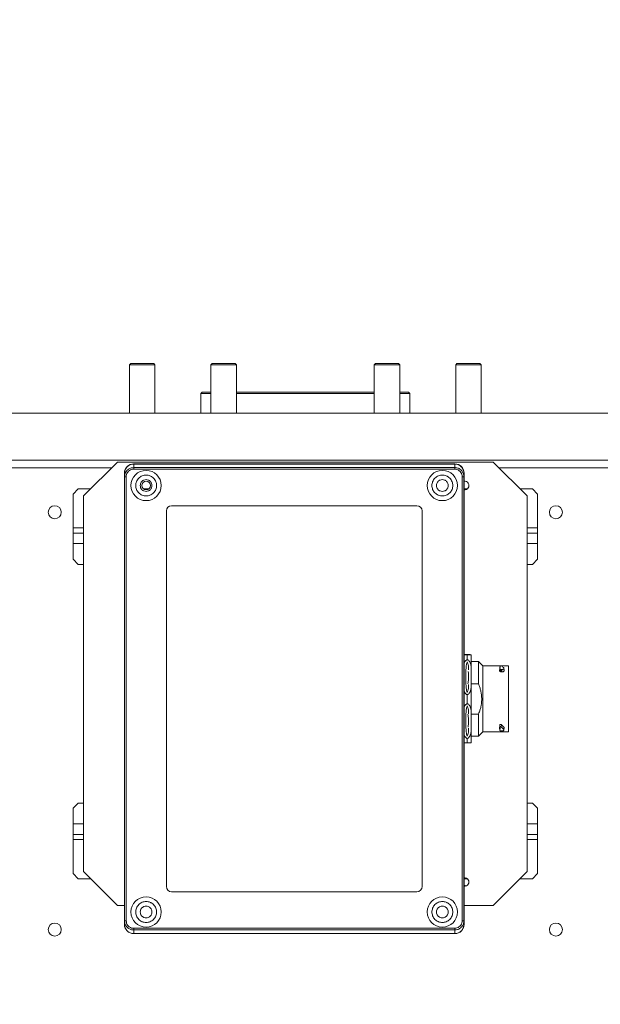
# Model space of a CAD drawing. Header units: millimetres. Extents: x 50 to 2915, y 50 to 2050.
# Tile 4 of 48: x 676 to 899, y 701 to 1078. Entities that reach past the tile are written whole.
import ezdxf

# ---------------------------------------------------------------- set-up
doc = ezdxf.new("R2010")
doc.units = ezdxf.units.MM
doc.header["$LTSCALE"] = 10
doc.layers.add('DIM', color=7, linetype='Continuous')
doc.styles.add('SLDTEXTSTYLE1', font='TXT', dxfattribs={"width": 0.605})
doc.dimstyles.new('SLDDIMSTYLE0', dxfattribs={"dimtxt": 25, "dimasz": 25, "dimexe": 0, "dimexo": 0.0625, "dimgap": 6.25, "dimtad": 1, "dimrnd": 1e-09, "dimzin": 12, "dimdsep": 46, "dimtxsty": 'SLDTEXTSTYLE1', "dimsah": 1, "dimcen": 0.09, "dimadec": 0, "dimazin": 3, "dimtfac": 1, "dimtofl": 0, "dimtmove": 0, "dimatfit": 3, "dimfxl": 1, "dimfrac": 2, "dimtolj": 1, "dimtzin": 12, "dimarcsym": 0})

# ---------------------------------------------------------------- blocks, each defined once
blk = doc.blocks.new('_D')
at = {"layer": 'DIM'}
for p, q in [((453.31, 1078.24), (253.02, 1077.42)), ((263.02, 1077.46), (265.7, 421.64)), ((840.26, 423.99), (255.7, 421.6))]:
    blk.add_line(p, q, dxfattribs=at)
for points in [[(263.02, 1077.46), (259.28, 1052.45), (266.97, 1052.48)], [(265.7, 421.64), (269.45, 446.66), (261.76, 446.62)]]:
    blk.add_solid(points, dxfattribs=at)
at = {"layer": 'DIM', "insert": (232.32, 705.05), "char_height": 25, "attachment_point": 1, "rotation": 90.2341, "style": 'SLDTEXTSTYLE1'}
blk.add_mtext('655.83', dxfattribs=at)

msp = doc.modelspace()

# ---------------------------------------------------------------- linework, layer by layer
at = {"color": 7, "linetype": 'Continuous', "lineweight": 15}
for p, q in [((718.795, 946.43), (718.295, 945.93)), ((718.295, 945.93), (718.295, 927.43)), ((718.399, 945.93), (718.295, 945.93)), ((728.095, 945.93), (718.399, 945.93)), ((718.888, 946.43), (718.795, 946.43)), ((727.595, 946.43), (718.888, 946.43)), ((728.095, 945.93), (727.595, 946.43)), ((728.095, 927.43), (728.095, 945.93)), ((750.045, 946.43), (749.545, 945.93)), ((749.545, 945.93), (749.545, 927.43)), ((749.649, 945.93), (749.545, 945.93)), ((759.345, 945.93), (749.649, 945.93)), ((750.138, 946.43), (750.045, 946.43)), ((758.845, 946.43), (750.138, 946.43)), ((759.345, 945.93), (758.845, 946.43)), ((759.345, 927.43), (759.345, 945.93)), ((812.545, 946.43), (812.045, 945.93)), ((812.045, 945.93), (812.045, 927.43)), ((812.149, 945.93), (812.045, 945.93)), ((821.845, 945.93), (812.149, 945.93)), ((812.638, 946.43), (812.545, 946.43)), ((821.345, 946.43), (812.638, 946.43)), ((821.845, 945.93), (821.345, 946.43)), ((821.845, 927.43), (821.845, 945.93)), ((843.795, 946.43), (843.295, 945.93)), ((843.295, 945.93), (843.295, 927.43)), ((843.399, 945.93), (843.295, 945.93)), ((853.095, 945.93), (843.399, 945.93)), ((843.888, 946.43), (843.795, 946.43)), ((852.595, 946.43), (843.888, 946.43)), ((853.095, 945.93), (852.595, 946.43)), ((853.095, 927.43), (853.095, 945.93)), ((746.195, 935.43), (745.695, 934.93)), ((745.695, 934.93), (745.695, 927.43)), ((749.545, 934.93), (745.695, 934.93)), ((746.195, 935.43), (749.545, 935.43)), ((759.345, 935.43), (812.045, 935.43)), ((812.045, 934.93), (759.345, 934.93)), ((821.845, 935.43), (825.195, 935.43)), ((825.695, 934.93), (821.845, 934.93)), ((825.695, 934.93), (825.195, 935.43)), ((825.695, 927.43), (825.695, 934.93)), ((610.695, 927.43), (960.695, 927.43)), ((711.445, 906.43), (531.695, 906.43)), ((610.695, 909.43), (960.695, 909.43)), ((713.695, 908.68), (700.695, 895.68)), ((857.695, 908.68), (713.695, 908.68)), ((719.895, 907.98), (842.995, 907.98)), ((719.945, 906.569), (719.945, 907.93)), ((842.945, 907.93), (719.945, 907.93)), ((719.945, 906.569), (842.945, 906.569)), ((719.945, 905.935), (719.945, 906.569)), ((842.945, 906.569), (842.945, 907.93)), ((842.945, 906.569), (842.945, 905.935)), ((870.695, 895.68), (857.695, 908.68)), ((1039.695, 906.43), (859.945, 906.43)), ((716.395, 731.38), (716.395, 904.48)), ((716.445, 904.425), (716.445, 903.066)), ((716.445, 903.066), (716.445, 732.793)), ((717.079, 903.066), (716.445, 903.066)), ((717.079, 903.066), (717.079, 732.793)), ((842.945, 905.935), (719.945, 905.935)), ((845.811, 732.793), (845.811, 903.066)), ((845.811, 903.066), (846.445, 903.066)), ((846.445, 903.066), (846.445, 904.425)), ((846.445, 732.793), (846.445, 903.066)), ((846.495, 904.48), (846.495, 731.38)), ((698.695, 898.43), (696.695, 896.43)), ((696.695, 896.43), (696.695, 883.43)), ((703.445, 898.43), (698.695, 898.43)), ((700.695, 895.68), (700.695, 751.68)), ((725.772, 898.43), (723.618, 898.43)), ((847.772, 898.43), (846.495, 898.43)), ((872.695, 898.43), (867.945, 898.43)), ((870.695, 751.68), (870.695, 895.68)), ((874.695, 896.43), (872.695, 898.43)), ((874.695, 883.43), (874.695, 896.43)), ((734.445, 891.93), (828.445, 891.93)), ((732.445, 745.93), (732.445, 889.93)), ((830.445, 889.93), (830.445, 745.93)), ((696.695, 881.43), (696.695, 883.43)), ((874.695, 883.43), (874.695, 881.43)), ((696.695, 881.43), (700.695, 881.43)), ((696.695, 881.43), (696.695, 877.43)), ((870.695, 881.43), (874.695, 881.43)), ((874.695, 877.43), (874.695, 881.43)), ((696.695, 871.43), (696.695, 877.43)), ((874.695, 877.43), (874.695, 871.43)), ((698.695, 869.43), (696.695, 871.43)), ((700.695, 869.43), (698.695, 869.43)), ((872.695, 869.43), (870.695, 869.43)), ((874.695, 871.43), (872.695, 869.43)), ((847.245, 834.751), (847.245, 834.807)), ((847.745, 834.711), (847.745, 832.979)), ((849.245, 834.74), (849.245, 834.817)), ((849.245, 830.074), (849.245, 834.74)), ((852.037, 832.217), (849.245, 832.217)), ((853.665, 830.59), (852.037, 832.217)), ((852.037, 832.217), (852.037, 823.609)), ((860.492, 830.59), (853.665, 830.59)), ((853.665, 830.59), (853.665, 805.27)), ((860.335, 830.515), (860.269, 829.868)), ((860.269, 829.868), (860.334, 830.51)), ((860.334, 830.51), (860.344, 829.926)), ((863.545, 830.59), (860.592, 830.59)), ((863.545, 805.27), (863.545, 830.59)), ((847.245, 823.447), (847.245, 829.007)), ((849.245, 822.38), (849.245, 830.074)), ((860.057, 828.709), (860.057, 828.812)), ((860.895, 828.79), (860.057, 828.79)), ((860.145, 829.674), (860.145, 829.571)), ((860.257, 829.08), (860.251, 829.376)), ((860.895, 829.158), (860.995, 829.158)), ((860.895, 829.158), (860.895, 828.243)), ((860.995, 828.243), (860.895, 828.243)), ((860.995, 828.243), (860.995, 829.158)), ((861.833, 828.838), (861.744, 829.719)), ((861.832, 828.838), (861.745, 829.699)), ((861.833, 828.709), (861.745, 829.571)), ((849.245, 823.609), (852.037, 823.609)), ((847.745, 819.475), (847.745, 816.062)), ((849.245, 813.186), (849.245, 822.38)), ((847.245, 806.626), (847.245, 812.129)), ((847.927, 811.966), (848.04, 811.567)), ((849.245, 805.569), (849.245, 813.186)), ((852.037, 812.022), (849.245, 812.022)), ((852.037, 812.022), (852.037, 803.642)), ((860.257, 807.162), (860.246, 807.909)), ((860.246, 807.909), (860.334, 807.031)), ((860.802, 808.006), (860.726, 807.098)), ((849.245, 801.042), (849.245, 805.569)), ((852.037, 803.642), (853.665, 805.27)), ((853.665, 805.27), (863.545, 805.27)), ((860.145, 805.919), (860.057, 806.788)), ((860.145, 806.016), (860.145, 805.919)), ((860.153, 807.07), (860.33, 807.07)), ((860.334, 807.031), (860.344, 806.274)), ((861.711, 807.132), (861.636, 806.237)), ((861.823, 806.851), (861.735, 805.981)), ((847.745, 802.693), (847.745, 801.012)), ((849.245, 803.642), (852.037, 803.642)), ((696.695, 775.93), (698.695, 777.93)), ((698.695, 777.93), (700.695, 777.93)), ((870.695, 777.93), (872.695, 777.93)), ((872.695, 777.93), (874.695, 775.93)), ((696.695, 769.93), (696.695, 775.93)), ((874.695, 775.93), (874.695, 769.93)), ((696.695, 769.93), (696.695, 765.93)), ((874.695, 765.93), (874.695, 769.93)), ((700.695, 765.93), (696.695, 765.93)), ((696.695, 763.93), (696.695, 765.93)), ((696.695, 763.93), (696.695, 750.93)), ((874.695, 765.93), (870.695, 765.93)), ((874.695, 765.93), (874.695, 763.93)), ((874.695, 750.93), (874.695, 763.93)), ((700.695, 751.68), (713.695, 738.68)), ((857.695, 738.68), (870.695, 751.68)), ((696.695, 750.93), (698.695, 748.93)), ((698.695, 748.93), (703.445, 748.93)), ((846.495, 748.93), (847.772, 748.93)), ((867.945, 748.93), (872.695, 748.93)), ((872.695, 748.93), (874.695, 750.93)), ((828.445, 743.93), (734.445, 743.93)), ((847.379, 746.178), (846.495, 746.424)), ((713.695, 738.68), (716.395, 738.68)), ((846.495, 738.68), (857.695, 738.68)), ((717.079, 732.793), (716.445, 732.793)), ((716.445, 732.793), (716.445, 731.434)), ((845.811, 732.793), (846.445, 732.793)), ((846.445, 731.434), (846.445, 732.793)), ((719.945, 729.924), (842.945, 729.924)), ((719.945, 729.29), (719.945, 729.924)), ((842.945, 729.29), (719.945, 729.29)), ((719.945, 729.29), (719.945, 727.93)), ((842.945, 729.924), (842.945, 729.29)), ((842.945, 727.93), (842.945, 729.29)), ((842.995, 727.88), (719.895, 727.88)), ((719.945, 727.93), (842.945, 727.93))]:
    msp.add_line(p, q, dxfattribs=at)
at = {"color": 8, "linetype": 'Continuous', "lineweight": 15}
for p, q in [((696.695, 883.43), (700.695, 883.43)), ((870.695, 883.43), (874.695, 883.43)), ((696.695, 877.43), (700.695, 877.43)), ((870.695, 877.43), (874.695, 877.43)), ((700.695, 769.93), (696.695, 769.93)), ((874.695, 769.93), (870.695, 769.93)), ((700.695, 763.93), (696.695, 763.93)), ((874.695, 763.93), (870.695, 763.93))]:
    msp.add_line(p, q, dxfattribs=at)
at = {"color": 7, "linetype": 'Continuous', "lineweight": 15}
for centre, radius in [((724.695, 899.68), 5.8), ((838.195, 899.68), 5.8), ((724.695, 899.68), 1.65), ((689.695, 889.43), 2.5), ((881.695, 889.43), 2.5), ((724.695, 736.18), 5.8), ((838.195, 736.18), 5.8), ((689.695, 729.43), 2.5), ((881.695, 729.43), 2.5)]:
    msp.add_circle(centre, radius, dxfattribs=at)
for centre, radius, start, end in [((719.895, 904.48), 3.5, 90, 180), ((842.995, 904.48), 3.5, 0, 90), ((846.695, 899.68), 1.65, 263.03794, 96.96206), ((734.445, 889.93), 2, 90, 180), ((828.445, 889.93), 2, 0, 90), ((846.695, 747.68), 1.65, 263.03794, 96.96206), ((734.445, 745.93), 2, 180, 270), ((828.445, 745.93), 2, 270, 0), ((719.895, 731.38), 3.5, 180, 270), ((842.995, 731.38), 3.5, 270, 360)]:
    msp.add_arc(centre, radius, start, end, dxfattribs=at)
for centre, major_axis, ratio, start_param, end_param in [((863.271, 817.93), (-6.537, 13.414), 0.3951419, 5.5891488, 5.7008984), ((862.94, 817.93), (-1.032, 13.66), 0.0441525, 0.5289906, 0.5472932), ((862.94, 817.93), (-0.956, 12.66), 0.0441525, 0.5289906, 0.5487391), ((863.271, 817.93), (-3.83, 12.487), 0.5441135, 2.3062161, 2.4269729), ((863.271, 817.93), (-4.133, 13.474), 0.5441135, 2.3210745, 2.4328241)]:
    msp.add_ellipse(centre, major_axis=major_axis, ratio=ratio, start_param=start_param, end_param=end_param, dxfattribs=at)
for points, knots in [([(719.945, 907.93), (719.725, 907.918), (719.28, 907.893), (718.626, 907.694), (718.147, 907.445), (717.829, 907.22), (717.643, 907.069), (717.399, 906.841), (717.095, 906.487), (716.767, 905.943), (716.502, 905.241), (716.465, 904.709), (716.445, 904.425)], [0, 0, 0, 0, 0.1197843, 0.2429918, 0.3696328, 0.4126767, 0.4561051, 0.4999185, 0.5950457, 0.7101202, 0.8451155, 1, 1, 1, 1]), ([(719.945, 906.569), (719.609, 906.54), (718.882, 906.479), (718.172, 906.115), (717.783, 905.822), (717.671, 905.731), (717.527, 905.602), (717.391, 905.465), (717.264, 905.32), (717.173, 905.207), (717.087, 905.09), (716.925, 904.85), (716.625, 904.289), (716.457, 903.624), (716.447, 903.149), (716.445, 903.066)], [0, 0, 0, 0, 0.1829978, 0.3965953, 0.4229861, 0.4493769, 0.4757678, 0.5285836, 0.5549744, 0.5813652, 0.607756, 0.6341468, 0.7400515, 0.9541627, 1, 1, 1, 1]), ([(846.445, 904.425), (846.425, 904.709), (846.388, 905.241), (846.158, 905.848), (845.938, 906.25), (845.769, 906.502), (845.597, 906.717), (845.316, 907.019), (844.884, 907.371), (844.264, 907.694), (843.61, 907.893), (843.164, 907.918), (842.945, 907.93)], [0, 0, 0, 0, 0.1548832, 0.2898797, 0.3499764, 0.4050747, 0.455174, 0.500274, 0.6303577, 0.7570002, 0.8802109, 1, 1, 1, 1]), ([(846.445, 903.066), (846.417, 903.401), (846.356, 904.127), (845.993, 904.837), (845.702, 905.226), (845.61, 905.338), (845.481, 905.483), (845.344, 905.62), (845.199, 905.748), (845.086, 905.839), (844.969, 905.925), (844.728, 906.088), (844.167, 906.388), (843.502, 906.556), (843.028, 906.567), (842.945, 906.569)], [0, 0, 0, 0, 0.1830032, 0.3960695, 0.4225311, 0.4489926, 0.4754542, 0.5284118, 0.5548734, 0.581335, 0.6077966, 0.6342582, 0.740451, 0.954678, 1, 1, 1, 1]), ([(719.945, 905.935), (719.66, 905.914), (719.085, 905.871), (718.276, 905.448), (717.592, 904.786), (717.14, 903.944), (717.098, 903.335), (717.079, 903.066)], [0, 0, 0, 0, 0.1896008, 0.3820873, 0.5947118, 0.8209042, 1, 1, 1, 1]), ([(724.695, 903.68), (724.443, 903.666), (723.941, 903.639), (723.196, 903.414), (722.486, 903.048), (721.846, 902.528), (721.327, 901.888), (720.959, 901.178), (720.741, 900.434), (720.672, 899.68), (720.741, 898.926), (720.959, 898.181), (721.327, 897.471), (721.846, 896.831), (722.381, 896.397), (722.852, 896.122), (723.326, 895.907), (723.941, 895.72), (724.443, 895.693), (724.695, 895.68)], [0, 0, 0, 0, 0.060011, 0.12, 0.184307, 0.2499786, 0.3156502, 0.3799572, 0.4399366, 0.4999583, 0.5599378, 0.6199595, 0.6842665, 0.7499381, 0.8156097, 0.8477835, 0.8799992, 0.9399678, 1, 1, 1, 1]), ([(724.695, 895.68), (724.946, 895.693), (725.449, 895.72), (726.193, 895.945), (726.904, 896.311), (727.543, 896.831), (728.063, 897.471), (728.431, 898.181), (728.648, 898.925), (728.718, 899.679), (728.648, 900.434), (728.431, 901.178), (728.063, 901.888), (727.543, 902.528), (727.008, 902.962), (726.538, 903.237), (726.064, 903.452), (725.449, 903.64), (724.946, 903.666), (724.695, 903.68)], [0, 0, 0, 0, 0.060011, 0.12, 0.184307, 0.2499786, 0.3156502, 0.3799572, 0.4399366, 0.4999583, 0.5599378, 0.6199595, 0.6842665, 0.7499381, 0.8156097, 0.8477835, 0.8799992, 0.9399678, 1, 1, 1, 1]), ([(838.195, 903.68), (837.943, 903.666), (837.441, 903.639), (836.696, 903.414), (835.986, 903.048), (835.346, 902.528), (834.827, 901.888), (834.459, 901.178), (834.241, 900.434), (834.172, 899.68), (834.241, 898.926), (834.459, 898.181), (834.827, 897.471), (835.346, 896.831), (835.881, 896.397), (836.352, 896.122), (836.826, 895.907), (837.441, 895.72), (837.943, 895.693), (838.195, 895.68)], [0, 0, 0, 0, 0.06001102, 0.12000002, 0.18430696, 0.24997859, 0.31565022, 0.37995716, 0.43993661, 0.49995833, 0.55993779, 0.61995952, 0.68426646, 0.74993809, 0.81560971, 0.84778348, 0.87999922, 0.93996775, 1, 1, 1, 1]), ([(838.195, 895.68), (838.446, 895.693), (838.949, 895.72), (839.693, 895.945), (840.404, 896.311), (841.043, 896.831), (841.563, 897.471), (841.931, 898.181), (842.148, 898.925), (842.218, 899.679), (842.148, 900.434), (841.931, 901.178), (841.563, 901.888), (841.043, 902.528), (840.508, 902.962), (840.038, 903.237), (839.564, 903.452), (838.949, 903.64), (838.446, 903.666), (838.195, 903.68)], [0, 0, 0, 0, 0.060011, 0.12, 0.184307, 0.2499786, 0.3156502, 0.3799572, 0.4399366, 0.4999583, 0.5599378, 0.6199595, 0.6842665, 0.7499381, 0.8156097, 0.8477835, 0.8799992, 0.9399678, 1, 1, 1, 1]), ([(845.811, 903.066), (845.789, 903.352), (845.746, 903.929), (845.321, 904.741), (844.657, 905.426), (843.817, 905.875), (843.211, 905.917), (842.945, 905.935)], [0, 0, 0, 0, 0.1903638, 0.3836282, 0.596875, 0.8231259, 1, 1, 1, 1]), ([(724.695, 901.93), (724.412, 901.899), (723.975, 901.853), (723.451, 901.573), (723.093, 901.282), (722.8, 900.924), (722.529, 900.399), (722.39, 899.68), (722.529, 898.96), (722.8, 898.435), (723.093, 898.077), (723.45, 897.787), (723.975, 897.506), (724.412, 897.46), (724.695, 897.43)], [0, 0, 0, 0, 0.11972147, 0.18482268, 0.24999997, 0.31510121, 0.38027853, 0.5, 0.61972147, 0.68482268, 0.74999997, 0.81510121, 0.88027853, 1, 1, 1, 1]), ([(724.695, 897.43), (724.978, 897.46), (725.415, 897.506), (725.939, 897.787), (726.297, 898.077), (726.589, 898.435), (726.86, 898.96), (726.999, 899.68), (726.861, 900.399), (726.589, 900.924), (726.297, 901.282), (725.939, 901.572), (725.415, 901.853), (724.978, 901.899), (724.695, 901.93)], [0, 0, 0, 0, 0.1197215, 0.1848227, 0.25, 0.3151012, 0.3802785, 0.5, 0.6197215, 0.6848227, 0.75, 0.8151012, 0.8802785, 1, 1, 1, 1]), ([(838.195, 901.93), (837.912, 901.899), (837.475, 901.853), (836.951, 901.573), (836.593, 901.282), (836.3, 900.924), (836.029, 900.399), (835.89, 899.68), (836.029, 898.96), (836.3, 898.435), (836.593, 898.077), (836.95, 897.787), (837.475, 897.506), (837.912, 897.46), (838.195, 897.43)], [0, 0, 0, 0, 0.1197215, 0.1848227, 0.25, 0.3151012, 0.3802785, 0.5, 0.6197215, 0.6848227, 0.75, 0.8151012, 0.8802785, 1, 1, 1, 1]), ([(838.195, 897.43), (838.478, 897.46), (838.915, 897.506), (839.439, 897.787), (839.797, 898.077), (840.089, 898.435), (840.36, 898.96), (840.499, 899.68), (840.361, 900.399), (840.089, 900.924), (839.797, 901.282), (839.439, 901.572), (838.915, 901.853), (838.478, 901.899), (838.195, 901.93)], [0, 0, 0, 0, 0.1197215, 0.1848227, 0.25, 0.3151012, 0.3802785, 0.5, 0.6197215, 0.6848227, 0.75, 0.8151012, 0.8802785, 1, 1, 1, 1]), ([(847.745, 834.847), (847.619, 834.846), (847.306, 834.845), (846.966, 834.84), (846.7, 834.835), (846.543, 834.832), (846.501, 834.83), (846.495, 834.829)], [0, 0, 0, 0, 0.1755514, 0.436827, 0.6976818, 0.9592921, 1, 1, 1, 1]), ([(846.495, 834.729), (846.549, 834.727), (846.661, 834.723), (846.967, 834.717), (847.337, 834.713), (847.651, 834.712), (847.745, 834.711)], [0, 0, 0, 0, 0.27588478, 0.57292225, 0.87300589, 1, 1, 1, 1]), ([(847.245, 834.807), (847.26, 834.811), (847.289, 834.82), (847.441, 834.83), (847.679, 834.836), (847.745, 834.838)], [0, 0, 0, 0, 0.4164351, 0.8371893, 1, 1, 1, 1]), ([(847.745, 834.72), (847.643, 834.723), (847.436, 834.728), (847.288, 834.739), (847.261, 834.746), (847.245, 834.751)], [0, 0, 0, 0, 0.2694269, 0.5460137, 1, 1, 1, 1]), ([(847.745, 834.847), (847.871, 834.846), (848.184, 834.845), (848.522, 834.84), (848.795, 834.835), (849.073, 834.828), (849.174, 834.822), (849.245, 834.817)], [0, 0, 0, 0, 0.11172446, 0.27800562, 0.44401887, 0.61051301, 1, 1, 1, 1]), ([(847.745, 834.838), (847.833, 834.836), (848.028, 834.831), (848.153, 834.823), (848.226, 834.815), (848.238, 834.809), (848.245, 834.807)], [0, 0, 0, 0, 0.2246961, 0.4992181, 0.7495544, 1, 1, 1, 1]), ([(848.245, 834.751), (848.238, 834.748), (848.226, 834.743), (848.153, 834.735), (848.029, 834.727), (847.833, 834.722), (847.745, 834.72)], [0, 0, 0, 0, 0.250371, 0.5001434, 0.7749895, 1, 1, 1, 1]), ([(847.745, 834.711), (847.871, 834.712), (848.184, 834.713), (848.522, 834.717), (848.795, 834.722), (849.073, 834.73), (849.174, 834.736), (849.245, 834.74)], [0, 0, 0, 0, 0.1117245, 0.2780056, 0.4440189, 0.610513, 1, 1, 1, 1]), ([(847.927, 834.805), (847.989, 834.803), (848.154, 834.798), (848.172, 834.792), (848.183, 834.789)], [0, 0, 0, 0, 0.3750832, 1, 1, 1, 1]), ([(848.201, 834.78), (848.202, 834.78), (848.209, 834.776), (848.194, 834.77), (848.151, 834.763), (848.079, 834.757), (847.978, 834.754), (847.927, 834.753)], [0, 0, 0, 0, 0.0453998, 0.3605944, 0.6776713, 0.8377056, 1, 1, 1, 1]), ([(847.745, 832.979), (847.619, 832.92), (847.306, 832.773), (846.966, 832.364), (846.7, 831.868), (846.543, 831.493), (846.501, 831.284), (846.495, 831.256)], [0, 0, 0, 0, 0.1755514, 0.436827, 0.6976818, 0.9592921, 1, 1, 1, 1]), ([(847.245, 829.007), (847.26, 829.441), (847.289, 830.315), (847.441, 831.363), (847.679, 831.937), (847.745, 832.098)], [0, 0, 0, 0, 0.4164351, 0.8371893, 1, 1, 1, 1]), ([(847.745, 832.979), (847.871, 832.92), (848.184, 832.773), (848.522, 832.363), (848.795, 831.869), (849.073, 831.107), (849.174, 830.499), (849.245, 830.074)], [0, 0, 0, 0, 0.1117245, 0.2780056, 0.4440189, 0.610513, 1, 1, 1, 1]), ([(847.745, 832.098), (847.833, 831.874), (848.029, 831.378), (848.153, 830.597), (848.226, 829.79), (848.239, 829.268), (848.245, 829.007)], [0, 0, 0, 0, 0.22541228, 0.50096009, 0.75019173, 1, 1, 1, 1]), ([(860.334, 830.51), (860.337, 830.52), (860.341, 830.538), (860.377, 830.563), (860.43, 830.582), (860.497, 830.592), (860.569, 830.594), (860.637, 830.586), (860.692, 830.572), (860.716, 830.559), (860.726, 830.553)], [0, 0, 0, 0, 0.1306628, 0.2613388, 0.3915292, 0.5204453, 0.6479987, 0.7748424, 0.9020116, 1, 1, 1, 1]), ([(848.046, 828.417), (848.062, 828.362), (848.212, 827.846), (848.185, 826.82), (848.211, 825.572), (848.152, 824.646), (848.081, 824.048), (847.978, 823.758), (847.927, 823.612)], [0, 0, 0, 0, 0.0351006, 0.330288, 0.6277154, 0.8123333, 0.9055058, 1, 1, 1, 1]), ([(860.057, 828.812), (860.067, 828.862), (860.085, 828.963), (860.199, 829.041), (860.257, 829.08)], [0, 0, 0, 0, 0.4997368, 1, 1, 1, 1]), ([(860.895, 828.243), (860.785, 828.251), (860.564, 828.265), (860.287, 828.378), (860.096, 828.534), (860.07, 828.65), (860.057, 828.709)], [0, 0, 0, 0, 0.2502773, 0.5003498, 0.7501623, 1, 1, 1, 1]), ([(860.344, 829.926), (860.287, 829.89), (860.173, 829.817), (860.154, 829.722), (860.145, 829.674)], [0, 0, 0, 0, 0.499964, 1, 1, 1, 1]), ([(860.145, 829.571), (860.156, 829.518), (860.178, 829.414), (860.351, 829.277), (860.599, 829.179), (860.796, 829.165), (860.895, 829.158)], [0, 0, 0, 0, 0.2500453, 0.4998861, 0.7492328, 1, 1, 1, 1]), ([(860.995, 829.158), (861.079, 829.163), (861.247, 829.173), (861.471, 829.246), (861.641, 829.351), (861.732, 829.466), (861.741, 829.541), (861.745, 829.571)], [0, 0, 0, 0, 0.21332401, 0.42662699, 0.64055978, 0.85534076, 1, 1, 1, 1]), ([(861.833, 828.709), (861.823, 828.659), (861.805, 828.558), (861.661, 828.418), (861.448, 828.31), (861.212, 828.251), (861.056, 828.245), (860.995, 828.243)], [0, 0, 0, 0, 0.2150737, 0.4301408, 0.6453223, 0.8599568, 1, 1, 1, 1]), ([(861.745, 829.699), (861.737, 829.742), (861.726, 829.811), (861.661, 829.87), (861.636, 829.892)], [0, 0, 0, 0, 0.61913591, 1, 1, 1, 1]), ([(847.745, 820.356), (847.643, 820.624), (847.436, 821.167), (847.288, 822.21), (847.261, 822.973), (847.245, 823.447)], [0, 0, 0, 0, 0.2694269, 0.5460137, 1, 1, 1, 1]), ([(848.245, 823.447), (848.238, 823.185), (848.226, 822.661), (848.153, 821.853), (848.028, 821.073), (847.833, 820.579), (847.745, 820.356)], [0, 0, 0, 0, 0.250556, 0.5008903, 0.7753015, 1, 1, 1, 1]), ([(852.037, 823.609), (852.202, 823.181), (852.532, 822.323), (852.907, 820.981), (853.169, 819.595), (853.283, 818.216), (853.252, 816.867), (853.092, 815.554), (852.804, 814.244), (852.443, 813.062), (852.158, 812.331), (852.037, 812.022)], [0, 0, 0, 0, 0.1154018, 0.231448, 0.3501196, 0.4700098, 0.5791207, 0.6892978, 0.8024715, 0.9164853, 1, 1, 1, 1]), ([(846.495, 821.225), (846.549, 821.035), (846.662, 820.64), (846.967, 820.081), (847.337, 819.652), (847.651, 819.515), (847.745, 819.475)], [0, 0, 0, 0, 0.2743933, 0.5720426, 0.8727443, 1, 1, 1, 1]), ([(847.745, 819.475), (847.871, 819.534), (848.184, 819.68), (848.522, 820.09), (848.795, 820.585), (849.073, 821.347), (849.174, 821.954), (849.245, 822.38)], [0, 0, 0, 0, 0.1117245, 0.2780056, 0.4440189, 0.610513, 1, 1, 1, 1]), ([(847.745, 816.062), (847.619, 816.003), (847.306, 815.858), (846.966, 815.453), (846.7, 814.962), (846.543, 814.591), (846.501, 814.384), (846.495, 814.356)], [0, 0, 0, 0, 0.1755514, 0.436827, 0.6976818, 0.9592921, 1, 1, 1, 1]), ([(847.745, 816.062), (847.871, 816.003), (848.184, 815.858), (848.522, 815.452), (848.795, 814.963), (849.073, 814.209), (849.174, 813.607), (849.245, 813.186)], [0, 0, 0, 0, 0.1117245, 0.2780056, 0.4440189, 0.610513, 1, 1, 1, 1]), ([(847.245, 812.129), (847.26, 812.56), (847.289, 813.425), (847.441, 814.462), (847.679, 815.031), (847.745, 815.19)], [0, 0, 0, 0, 0.4164351, 0.8371893, 1, 1, 1, 1]), ([(847.745, 815.19), (847.833, 814.968), (848.029, 814.477), (848.153, 813.704), (848.226, 812.905), (848.239, 812.388), (848.245, 812.129)], [0, 0, 0, 0, 0.2254123, 0.5009601, 0.7501917, 1, 1, 1, 1]), ([(848.092, 811.382), (848.135, 810.913), (848.22, 809.97), (848.209, 808.728), (848.147, 807.814), (848.101, 807.327), (848.04, 807.143), (848.026, 807.102)], [0, 0, 0, 0, 0.3290766, 0.6606503, 0.8664634, 0.9703327, 1, 1, 1, 1]), ([(860.246, 807.909), (860.249, 807.93), (860.255, 807.972), (860.306, 808.03), (860.383, 808.073), (860.478, 808.098), (860.579, 808.102), (860.676, 808.084), (860.754, 808.05), (860.787, 808.02), (860.802, 808.006)], [0, 0, 0, 0, 0.1309532, 0.2619193, 0.3923696, 0.5212546, 0.6483814, 0.7745787, 0.9012094, 1, 1, 1, 1]), ([(846.495, 804.426), (846.549, 804.238), (846.662, 803.846), (846.967, 803.293), (847.337, 802.868), (847.651, 802.733), (847.745, 802.693)], [0, 0, 0, 0, 0.27439328, 0.57204258, 0.87274431, 1, 1, 1, 1]), ([(847.745, 803.566), (847.643, 803.831), (847.436, 804.369), (847.288, 805.4), (847.261, 806.156), (847.245, 806.626)], [0, 0, 0, 0, 0.2694269, 0.5460137, 1, 1, 1, 1]), ([(848.245, 806.626), (848.238, 806.366), (848.226, 805.848), (848.153, 805.048), (848.028, 804.276), (847.833, 803.786), (847.745, 803.566)], [0, 0, 0, 0, 0.250556, 0.5008903, 0.7753015, 1, 1, 1, 1]), ([(847.745, 802.693), (847.871, 802.752), (848.184, 802.897), (848.522, 803.303), (848.795, 803.792), (849.073, 804.546), (849.174, 805.148), (849.245, 805.569)], [0, 0, 0, 0, 0.11172446, 0.27800562, 0.44401887, 0.61051301, 1, 1, 1, 1]), ([(860.341, 806.51), (860.296, 806.527), (860.181, 806.571), (860.078, 806.676), (860.05, 806.774), (860.061, 806.828), (860.063, 806.837)], [0, 0, 0, 0, 0.2220629, 0.5746643, 0.9280205, 1, 1, 1, 1]), ([(860.057, 806.886), (860.067, 806.935), (860.086, 807.034), (860.2, 807.119), (860.257, 807.162)], [0, 0, 0, 0, 0.500168, 1, 1, 1, 1]), ([(860.344, 806.274), (860.287, 806.235), (860.173, 806.156), (860.154, 806.063), (860.145, 806.016)], [0, 0, 0, 0, 0.4999655, 1, 1, 1, 1]), ([(860.145, 805.919), (860.153, 805.879), (860.169, 805.8), (860.299, 805.698), (860.489, 805.623), (860.716, 805.581), (860.873, 805.58), (860.945, 805.579)], [0, 0, 0, 0, 0.2063461, 0.4126889, 0.6190702, 0.8249941, 1, 1, 1, 1]), ([(860.334, 807.031), (860.337, 807.045), (860.341, 807.074), (860.377, 807.114), (860.43, 807.144), (860.497, 807.161), (860.569, 807.163), (860.637, 807.151), (860.692, 807.128), (860.716, 807.107), (860.726, 807.098)], [0, 0, 0, 0, 0.1306628, 0.2613388, 0.3915292, 0.5204453, 0.6479987, 0.7748424, 0.9020116, 1, 1, 1, 1]), ([(860.945, 805.579), (861.029, 805.58), (861.198, 805.583), (861.43, 805.631), (861.613, 805.71), (861.727, 805.814), (861.753, 805.909), (861.738, 805.964), (861.735, 805.979)], [0, 0, 0, 0, 0.18577224, 0.37152971, 0.55776141, 0.74477885, 0.9321654, 1, 1, 1, 1]), ([(861.735, 805.98), (861.741, 806.022), (861.755, 806.11), (861.677, 806.193), (861.636, 806.237)], [0, 0, 0, 0, 0.4756452, 1, 1, 1, 1]), ([(861.711, 807.132), (861.753, 807.087), (861.84, 806.996), (861.829, 806.9), (861.823, 806.85)], [0, 0, 0, 0, 0.4875002, 1, 1, 1, 1]), ([(861.823, 806.85), (861.835, 806.803), (861.849, 806.752), (861.812, 806.708), (861.808, 806.704)], [0, 0, 0, 0, 0.909763, 1, 1, 1, 1]), ([(847.745, 801.012), (847.619, 801.013), (847.306, 801.015), (846.966, 801.019), (846.7, 801.024), (846.543, 801.027), (846.501, 801.029), (846.495, 801.03)], [0, 0, 0, 0, 0.1755514, 0.436827, 0.6976818, 0.9592921, 1, 1, 1, 1]), ([(847.745, 801.012), (847.871, 801.013), (848.184, 801.015), (848.522, 801.019), (848.795, 801.024), (849.073, 801.031), (849.174, 801.037), (849.245, 801.042)], [0, 0, 0, 0, 0.1117245, 0.2780056, 0.4440189, 0.610513, 1, 1, 1, 1]), ([(724.695, 740.18), (724.443, 740.166), (723.941, 740.139), (723.196, 739.914), (722.486, 739.548), (721.846, 739.028), (721.327, 738.388), (720.959, 737.678), (720.741, 736.934), (720.672, 736.18), (720.741, 735.426), (720.959, 734.681), (721.327, 733.971), (721.846, 733.331), (722.381, 732.897), (722.852, 732.622), (723.326, 732.407), (723.941, 732.22), (724.443, 732.193), (724.695, 732.18)], [0, 0, 0, 0, 0.060011, 0.12, 0.184307, 0.2499786, 0.3156502, 0.3799572, 0.4399366, 0.4999583, 0.5599378, 0.6199595, 0.6842665, 0.7499381, 0.8156097, 0.8477835, 0.8799992, 0.9399678, 1, 1, 1, 1]), ([(724.695, 732.18), (724.946, 732.193), (725.449, 732.22), (726.193, 732.445), (726.904, 732.811), (727.543, 733.331), (728.063, 733.971), (728.431, 734.681), (728.648, 735.425), (728.718, 736.179), (728.648, 736.934), (728.431, 737.678), (728.063, 738.388), (727.543, 739.028), (727.008, 739.462), (726.538, 739.737), (726.064, 739.952), (725.449, 740.14), (724.946, 740.166), (724.695, 740.18)], [0, 0, 0, 0, 0.060011, 0.12, 0.184307, 0.2499786, 0.3156502, 0.3799572, 0.4399366, 0.4999583, 0.5599378, 0.6199595, 0.6842665, 0.7499381, 0.8156097, 0.8477835, 0.8799992, 0.9399678, 1, 1, 1, 1]), ([(838.195, 740.18), (837.943, 740.166), (837.441, 740.139), (836.696, 739.914), (835.986, 739.548), (835.346, 739.028), (834.827, 738.388), (834.459, 737.678), (834.241, 736.934), (834.172, 736.18), (834.241, 735.426), (834.459, 734.681), (834.827, 733.971), (835.346, 733.331), (835.881, 732.897), (836.352, 732.622), (836.826, 732.407), (837.441, 732.22), (837.943, 732.193), (838.195, 732.18)], [0, 0, 0, 0, 0.060011, 0.12, 0.184307, 0.2499786, 0.3156502, 0.3799572, 0.4399366, 0.4999583, 0.5599378, 0.6199595, 0.6842665, 0.7499381, 0.8156097, 0.8477835, 0.8799992, 0.9399678, 1, 1, 1, 1]), ([(838.195, 732.18), (838.446, 732.193), (838.949, 732.22), (839.693, 732.445), (840.404, 732.811), (841.043, 733.331), (841.563, 733.971), (841.931, 734.681), (842.148, 735.425), (842.218, 736.179), (842.148, 736.934), (841.931, 737.678), (841.563, 738.388), (841.043, 739.028), (840.508, 739.462), (840.038, 739.737), (839.564, 739.952), (838.949, 740.14), (838.446, 740.166), (838.195, 740.18)], [0, 0, 0, 0, 0.060011, 0.12, 0.184307, 0.2499786, 0.3156502, 0.3799572, 0.4399366, 0.4999583, 0.5599378, 0.6199595, 0.6842665, 0.7499381, 0.8156097, 0.8477835, 0.8799992, 0.9399678, 1, 1, 1, 1]), ([(724.695, 738.43), (724.412, 738.399), (723.975, 738.353), (723.451, 738.073), (723.093, 737.782), (722.8, 737.424), (722.529, 736.899), (722.39, 736.18), (722.529, 735.46), (722.8, 734.935), (723.093, 734.577), (723.45, 734.287), (723.975, 734.006), (724.412, 733.96), (724.695, 733.93)], [0, 0, 0, 0, 0.1197215, 0.1848227, 0.25, 0.3151012, 0.3802785, 0.5, 0.6197215, 0.6848227, 0.75, 0.8151012, 0.8802785, 1, 1, 1, 1]), ([(724.695, 733.93), (724.978, 733.96), (725.415, 734.006), (725.939, 734.287), (726.297, 734.577), (726.589, 734.935), (726.86, 735.46), (726.999, 736.18), (726.861, 736.899), (726.589, 737.424), (726.297, 737.782), (725.939, 738.072), (725.415, 738.353), (724.978, 738.399), (724.695, 738.43)], [0, 0, 0, 0, 0.1197215, 0.1848227, 0.25, 0.3151012, 0.3802785, 0.5, 0.6197215, 0.6848227, 0.75, 0.8151012, 0.8802785, 1, 1, 1, 1]), ([(838.195, 738.43), (837.912, 738.399), (837.475, 738.353), (836.951, 738.073), (836.593, 737.782), (836.3, 737.424), (836.029, 736.899), (835.89, 736.18), (836.029, 735.46), (836.3, 734.935), (836.593, 734.577), (836.95, 734.287), (837.475, 734.006), (837.912, 733.96), (838.195, 733.93)], [0, 0, 0, 0, 0.1197215, 0.1848227, 0.25, 0.3151012, 0.3802785, 0.5, 0.6197215, 0.6848227, 0.75, 0.8151012, 0.8802785, 1, 1, 1, 1]), ([(838.195, 733.93), (838.478, 733.96), (838.915, 734.006), (839.439, 734.287), (839.797, 734.577), (840.089, 734.935), (840.36, 735.46), (840.499, 736.18), (840.361, 736.899), (840.089, 737.424), (839.797, 737.782), (839.439, 738.072), (838.915, 738.353), (838.478, 738.399), (838.195, 738.43)], [0, 0, 0, 0, 0.11972147, 0.18482268, 0.24999997, 0.31510121, 0.38027853, 0.5, 0.61972147, 0.68482268, 0.74999997, 0.81510121, 0.88027853, 1, 1, 1, 1]), ([(716.445, 732.793), (716.473, 732.458), (716.533, 731.732), (716.897, 731.023), (717.188, 730.633), (717.28, 730.521), (717.408, 730.376), (717.546, 730.239), (717.691, 730.112), (717.804, 730.02), (717.921, 729.934), (718.162, 729.771), (718.723, 729.471), (719.388, 729.303), (719.862, 729.292), (719.945, 729.29)], [0, 0, 0, 0, 0.1830032, 0.3960695, 0.4225311, 0.4489926, 0.4754542, 0.5284118, 0.5548734, 0.581335, 0.6077966, 0.6342582, 0.740451, 0.954678, 1, 1, 1, 1]), ([(717.079, 732.793), (717.1, 732.507), (717.144, 731.93), (717.569, 731.118), (718.232, 730.433), (719.073, 729.984), (719.679, 729.942), (719.945, 729.924)], [0, 0, 0, 0, 0.1903638, 0.3836282, 0.596875, 0.8231259, 1, 1, 1, 1]), ([(842.945, 729.924), (843.23, 729.945), (843.805, 729.988), (844.613, 730.411), (845.298, 731.073), (845.749, 731.915), (845.792, 732.524), (845.811, 732.793)], [0, 0, 0, 0, 0.1896008, 0.3820873, 0.5947118, 0.8209042, 1, 1, 1, 1]), ([(842.945, 729.29), (843.28, 729.319), (844.007, 729.38), (844.717, 729.744), (845.106, 730.037), (845.218, 730.128), (845.363, 730.257), (845.499, 730.394), (845.626, 730.539), (845.716, 730.652), (845.802, 730.769), (845.965, 731.009), (846.264, 731.57), (846.432, 732.235), (846.443, 732.71), (846.445, 732.793)], [0, 0, 0, 0, 0.1829978, 0.3965953, 0.4229861, 0.4493769, 0.4757678, 0.5285836, 0.5549744, 0.5813652, 0.607756, 0.6341468, 0.7400515, 0.9541627, 1, 1, 1, 1]), ([(716.445, 731.434), (716.465, 731.15), (716.502, 730.618), (716.732, 730.011), (716.951, 729.609), (717.121, 729.357), (717.293, 729.142), (717.574, 728.84), (718.006, 728.488), (718.626, 728.165), (719.28, 727.966), (719.725, 727.942), (719.945, 727.93)], [0, 0, 0, 0, 0.1548832, 0.2898797, 0.3499764, 0.4050747, 0.455174, 0.500274, 0.6303591, 0.7570021, 0.8802123, 1, 1, 1, 1]), ([(842.945, 727.93), (843.164, 727.942), (843.61, 727.966), (844.264, 728.165), (844.742, 728.414), (845.061, 728.639), (845.246, 728.79), (845.49, 729.018), (845.795, 729.372), (846.123, 729.916), (846.388, 730.618), (846.425, 731.15), (846.445, 731.434)], [0, 0, 0, 0, 0.1197828, 0.2429899, 0.3696314, 0.4126756, 0.4561045, 0.4999185, 0.5950457, 0.7101202, 0.8451156, 1, 1, 1, 1])]:
    msp.add_open_spline(points, degree=3, knots=knots, dxfattribs=at)

# ---------------------------------------------------------------- dimensions: what is measured, and where the dimension line sits
at = {"layer": 'DIM'}
dim = msp.add_linear_dim(base=(265.704, 421.64), p1=(463.312, 1078.28), p2=(850.255, 424.029), angle=270.23412, dimstyle='SLDDIMSTYLE0', dxfattribs=at)
dim.commit()
dim.dimension.update_dxf_attribs({"geometry": '_D', "text_midpoint": (264.33, 757.701), "dimtype": 160})

doc.saveas('drawing.dxf')
